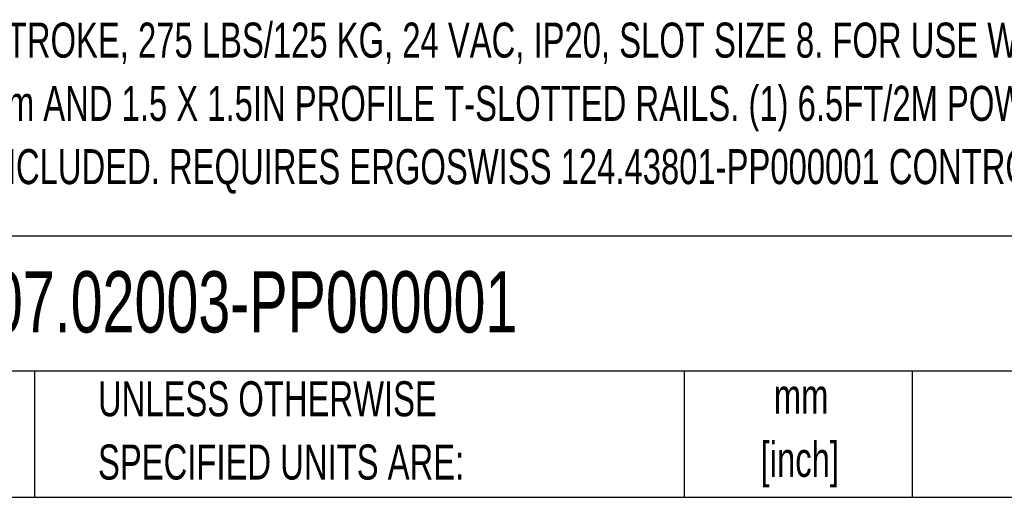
# Paper-space layout 'Sheet1(2)' of a CAD drawing. Header units: millimetres. Extents: x 32 to 1365, y 32 to 1048.
# Tile 7 of 18: x 814 to 1112, y 32 to 176. Entities that reach past the tile are written whole.
import ezdxf

# ---------------------------------------------------------------- set-up
doc = ezdxf.new("R2010")
doc.units = ezdxf.units.MM
doc.layers.add('TEXT', color=140, linetype='Continuous', lineweight=25)
doc.styles.add('SLDTEXTSTYLE0', font='TXT', dxfattribs={"width": 0.7})

psp = doc.layouts.new('Sheet1(2)')

# ---------------------------------------------------------------- linework, layer by layer
at = {"layer": 'TEXT', "ltscale": 5}
for p, q in [((1365.25, 110.63), (31.75, 110.63)), ((1365.25, 69.85), (31.75, 69.85)), ((818.9, 69.85), (818.9, 31.75)), ((1015.12, 69.85), (1015.12, 31.75)), ((1084.06, 69.85), (1084.06, 31.75)), ((31.75, 31.75), (1365.25, 31.75))]:
    psp.add_line(p, q, dxfattribs=at)

# ---------------------------------------------------------------- texts
at = {"layer": 'TEXT', "ltscale": 25, "style": 'SLDTEXTSTYLE0'}
for s, insert, char_height, attachment_point in [('300mm STROKE, 275 LBS/125 KG, 24 VAC, IP20, SLOT SIZE 8. FOR USE WITH', (768.1, 175.18), 10.5833, 1), ('40 X 40mm AND 1.5 X 1.5IN PROFILE T-SLOTTED RAILS. (1) 6.5FT/2M POWER', (768.1, 156.07), 10.5833, 1), ('CABLE INCLUDED. REQUIRES ERGOSWISS 124.43801-PP000001 CONTROL BOX.', (768.1, 136.96), 10.5833, 1), ('907.02003-PP000001', (796.04, 100.07), 18.5208, 1), ('UNLESS OTHERWISE', (838.04, 66.81), 10.5833, 1), ('mm', (1050.49, 67.6), 10.583, 2), ('SPECIFIED UNITS ARE:', (838.04, 47.7), 10.5833, 1), ('[inch]', (1050.08, 48.49), 10.583, 2)]:
    psp.add_mtext(s, dxfattribs=dict(at, insert=insert, char_height=char_height, attachment_point=attachment_point))

doc.saveas('drawing.dxf')
